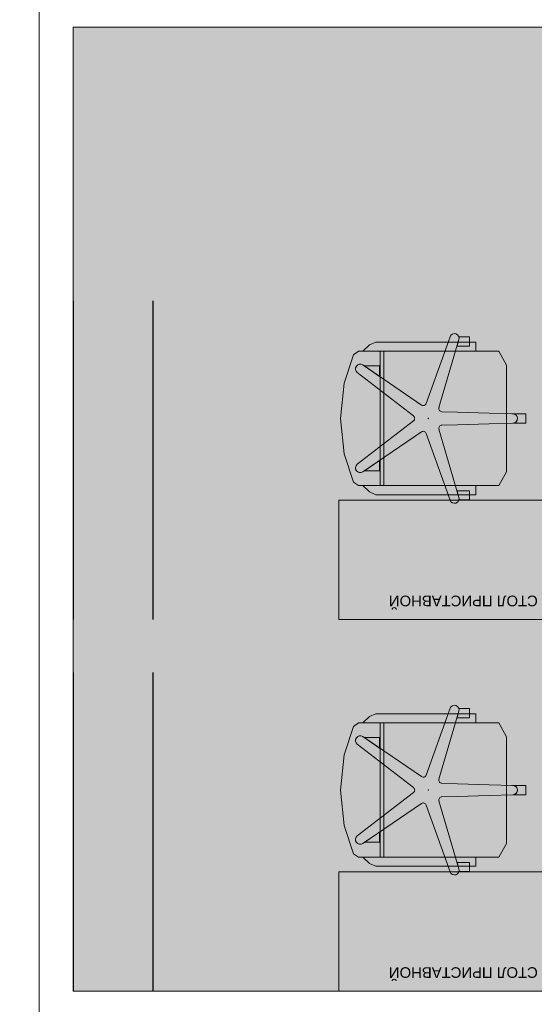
# Model space of a CAD drawing. Header units: millimetres. Extents: x -714384 to 30604203, y -92609 to 65084.
# Tile 36 of 256: x -74578 to -72640, y -40675 to -36966. Entities that reach past the tile are written whole.
import ezdxf
from ezdxf import colors
from ezdxf.entities.mleader import LeaderData, LeaderLine
from ezdxf.math import Vec2, Vec3

# ---------------------------------------------------------------- set-up
doc = ezdxf.new("R2010")
doc.units = ezdxf.units.MM
doc.linetypes.add('HIDDENX2', pattern=[19.05, 12.7, -6.35])
doc.layers.get('0').update_dxf_attribs({"lineweight": 0})
doc.layers.get('Defpoints').update_dxf_attribs({"color": 30})
doc.layers.add('00_АР_Подложка', color=7, linetype='Continuous', lineweight=0, true_color=0x9b9292)
doc.layers.add('06_АР_Мебель', color=4, linetype='Continuous', lineweight=9)
doc.layers.add('21_АР_Штриховка', color=47, linetype='Continuous', lineweight=5)
doc.styles.add('_ТЕКСТОВЫЙ', font='arial.ttf', dxfattribs={"width": 0.8})
doc.styles.add('HVAC_AEP', font='arial.ttf')
doc.styles.get("Standard").update_dxf_attribs({"font": 'arial.ttf'})

# ---------------------------------------------------------------- blocks, each defined once
blk = doc.blocks.new('*T195')
at = {"color": 0, "linetype": 'ByBlock', "lineweight": -2, "transparency": 16777216}
for p, q in [((0, 0), (8500, 0)), ((0, 0), (0, -27939.3)), ((8500, 0), (8500, -27939.3)), ((0, -469.7), (8500, -469.7)), ((4500, -469.7), (4500, -27939.3)), ((0, -4969.7), (8500, -4969.7)), ((0, -9469.7), (8500, -9469.7)), ((0, -13269.7), (8500, -13269.7)), ((0, -16669.7), (8500, -16669.7)), ((0, -20469.7), (8500, -20469.7)), ((0, -24269.7), (8500, -24269.7)), ((0, -26370.4), (8500, -26370.4)), ((0, -27939.3), (8500, -27939.3))]:
    blk.add_line(p, q, dxfattribs=at)
at = {"color": 0, "lineweight": 15, "transparency": 16777216, "style": 'HVAC_AEP'}
for s, insert, char_height, width, attachment_point in [('{\\H0.83333x;\\C256;Готовые блоки (Барьеры, АРМ, Почтальоны)}', (4250, -234.8), 300, 8497, 5), ('{\\fCalibri|b0|i0|c204|p34;\\C256;Группа блоков 1200\\P\\PПо невозможности разместить стандартный барьер для приёма посылок, применить откидную столешницу для МГН}', (4550, -2719.7), 250, 3900, 4), ('{\\fCalibri|b0|i0|c204|p34;\\C256;Группа блоков 1400\\P\\PПо невозможности разместить стандартный барьер для приёма посылок, применить откидную столешницу для МГН}', (4550, -7219.7), 250, 3900, 4), ('{\\fCalibri|b0|i0|c204|p34;\\C256;Группа блоков \\P\\PПочта банк 1400}', (4550, -11369.7), 250, 3900, 4), ('{\\fCalibri|b0|i0|c204|p34;\\C256;Группа блоков \\P\\PПочта банк 1200}', (4550, -14969.7), 250, 3900, 4), ('{\\C256;ГРУППА МЕБЕЛИ ЦСУ (ЦЕНТР СОЦИАЛЬНЫХ УСЛУГ)\\P\\PЕсли не помещается в кабинете можно установить в клиентском зале }', (4550, -18569.7), 250, 3900, 4), ('{\\C256;ГРУППА МЕБЕЛИ ЦСУ (ЦЕНТР СОЦИАЛЬНЫХ УСЛУГ)\\P\\P\\fCalibri|b0|i0|c204|p34;Если нет места на стол 1400 ставим выноску на стол МГН 1200}', (4550, -22369.7), 250, 3900, 4)]:
    blk.add_mtext(s, dxfattribs=dict(at, insert=insert, char_height=char_height, width=width, attachment_point=attachment_point))
blk = doc.blocks.new('Стол приставной')
at = {"layer": '00_АР_Подложка'}
for p, q in [((0, 0), (800, 0)), ((0, -450), (0, 0)), ((800, 0), (800, -450)), ((800, -450), (0, -450))]:
    blk.add_line(p, q, dxfattribs=at)
at = {"layer": '06_АР_Мебель'}
for p, q in [((0, 0), (800, 0)), ((0, -450), (0, 0)), ((800, 0), (800, -450)), ((800, -450), (0, -450))]:
    blk.add_line(p, q, dxfattribs=at)
at = {"flags": 1}
for tag, p in [('КОД_ОБОРУДОВАНИЯ', (421.6, 85)), ('ДОП_ИНФОРМАЦИЯ', (421.6, 32.8)), ('ДОГОВОР', (1036.9, -43.5))]:
    blk.add_attdef(tag, p, '', height=25, dxfattribs=at)
at = {"layer": '06_АР_Мебель', "insert": (50, -50), "char_height": 40, "attachment_point": 1}
blk.add_mtext_dynamic_manual_height_columns('{\\C7;СТОЛ ПРИСТАВНОЙ}', width=700, gutter_width=12.5, heights=[0], dxfattribs=at)
blk = doc.blocks.new('Кресло рабочее')
at = {"layer": '00_АР_Подложка'}
for p, q in [((17.6, 0), (-17.6, 0)), ((-17.6, 0), (-17.6, -51.8)), ((17.6, -46.4), (17.6, 0)), ((-200.6, -72.3), (-252.8, -101.5)), ((201.2, -72.3), (-200.6, -72.3)), ((-17.5, -48.3), (-20.1, -137.3)), ((-17.6, -51.8), (-17.5, -48.3)), ((20.3, -137.3), (17.7, -48.3)), ((253.4, -101.5), (201.2, -72.3)), ((-252.8, -101.5), (-253, -623.3)), ((253.2, -630.2), (253.4, -101.5)), ((-23.6, -257.3), (-20.1, -137.3)), ((20.3, -137.3), (23.8, -257.3)), ((-286.8, -211.3), (-306.7, -211.3)), ((-306.7, -211.3), (-306.7, -251.4)), ((-252.8, -188.4), (-286.8, -188.4)), ((-286.8, -188.4), (-286.8, -564.2)), ((-271.9, -211.3), (-286.8, -211.3)), ((-271.9, -258.8), (-271.9, -211.3)), ((-252.7, -613.8), (-252.8, -188.4)), ((253.3, -188.4), (253.2, -613.8)), ((287.4, -188.4), (253.3, -188.4)), ((287.4, -211.3), (272.5, -211.3)), ((272.5, -211.3), (272.5, -258.8)), ((287.4, -564.2), (287.4, -188.4)), ((307.3, -211.3), (287.4, -211.3)), ((307.3, -251.4), (307.3, -211.3)), ((-296.9, -251.5), (-271.9, -258.8)), ((-40.6, -326.7), (-296.9, -251.5)), ((-23.6, -257.3), (-25.3, -315.5)), ((25.5, -315.5), (23.8, -257.3)), ((297.4, -251.5), (40.8, -326.7)), ((272.5, -258.8), (297.4, -251.5)), ((-307.8, -285), (-307.8, -285)), ((-307.8, -285), (-56.3, -375)), ((56.5, -375), (308.3, -285)), ((-50.4, -392.9), (-201.2, -613.8)), ((201.5, -613.8), (50.7, -392.9)), ((-172.7, -634.5), (-9.3, -422.8)), ((9.6, -422.8), (173, -634.5)), ((253.4, -534.1), (-252.8, -534.1)), ((-252.8, -548.4), (253.4, -548.4)), ((-197.5, -608.3), (-158.2, -550.8)), ((-158.2, -550.8), (-197.5, -550.8)), ((-197.5, -550.8), (-197.5, -608.3)), ((197, -550.8), (158.5, -550.8)), ((158.5, -550.8), (197, -607.2)), ((197, -607.2), (197, -550.8)), ((-286.8, -564.2), (-276.7, -588.5)), ((-276.7, -588.5), (-252.7, -613.8)), ((253.2, -613.8), (277.2, -588.5)), ((277.2, -588.5), (287.4, -564.2)), ((-253, -623.3), (-253, -630.2)), ((-253, -630.2), (-239.6, -648.3)), ((239.8, -648.3), (253.2, -630.2)), ((-239.6, -648.3), (-133, -683.5)), ((133.3, -683.5), (239.8, -648.3)), ((-133, -683.5), (0.1, -697.6)), ((0.1, -697.6), (133.3, -683.5))]:
    blk.add_line(p, q, dxfattribs=at)
blk.add_circle((0.1, -366.6), 1, dxfattribs=at)
for centre, radius, start, end in [((0.1, -48.8), 17.6, 7.6113, 178.3319), ((0.1, -48.8), 17.6, 1.6681, 178.3319), ((-301.8, -268.4), 17.6, 73.65, 250.3318), ((-301.8, -268.4), 17.6, 73.6499, 106.1566), ((302.4, -268.4), 17.6, 73.8435, 106.3319), ((302.4, -268.4), 17.6, 289.6681, 106.3319), ((-37.2, -315.2), 11.9, 253.6499, 358.3319), ((37.5, -315.2), 11.9, 181.6681, 286.3319), ((-60.3, -386.2), 11.9, 325.6681, 70.3101), ((60.5, -386.2), 11.9, 109.6681, 214.3319), ((0.1, -430.1), 11.9, 37.6681, 142.3319), ((-186.7, -623.7), 17.6, 145.6681, 322.3319), ((186.9, -623.7), 17.6, 217.6681, 34.3319)]:
    blk.add_arc(centre, radius, start, end, dxfattribs=at)
blk.add_point((0.1, -366.6), dxfattribs=at)
at = {"layer": '06_АР_Мебель'}
for p, q in [((17.6, 0), (-17.6, 0)), ((-17.6, 0), (-17.6, -51.8)), ((17.6, -46.4), (17.6, 0)), ((-200.6, -72.3), (-252.8, -101.5)), ((201.2, -72.3), (-200.6, -72.3)), ((-17.5, -48.3), (-20.1, -137.3)), ((-17.6, -51.8), (-17.5, -48.3)), ((20.3, -137.3), (17.7, -48.3)), ((253.4, -101.5), (201.2, -72.3)), ((-252.8, -101.5), (-253, -623.3)), ((253.2, -630.2), (253.4, -101.5)), ((-23.6, -257.3), (-20.1, -137.3)), ((20.3, -137.3), (23.8, -257.3)), ((-286.8, -211.3), (-306.7, -211.3)), ((-306.7, -211.3), (-306.7, -251.4)), ((-252.8, -188.4), (-286.8, -188.4)), ((-286.8, -188.4), (-286.8, -564.2)), ((-271.9, -211.3), (-286.8, -211.3)), ((-271.9, -258.8), (-271.9, -211.3)), ((-252.7, -613.8), (-252.8, -188.4)), ((253.3, -188.4), (253.2, -613.8)), ((287.4, -188.4), (253.3, -188.4)), ((287.4, -211.3), (272.5, -211.3)), ((272.5, -211.3), (272.5, -258.8)), ((287.4, -564.2), (287.4, -188.4)), ((307.3, -211.3), (287.4, -211.3)), ((307.3, -251.4), (307.3, -211.3)), ((-296.9, -251.5), (-271.9, -258.8)), ((-40.6, -326.7), (-296.9, -251.5)), ((-23.6, -257.3), (-25.3, -315.5)), ((25.5, -315.5), (23.8, -257.3)), ((297.4, -251.5), (40.8, -326.7)), ((272.5, -258.8), (297.4, -251.5)), ((-307.8, -285), (-307.8, -285)), ((-307.8, -285), (-56.3, -375)), ((56.5, -375), (308.3, -285)), ((-50.4, -392.9), (-201.2, -613.8)), ((201.5, -613.8), (50.7, -392.9)), ((-172.7, -634.5), (-9.3, -422.8)), ((9.6, -422.8), (173, -634.5)), ((253.4, -534.1), (-252.8, -534.1)), ((-252.8, -548.4), (253.4, -548.4)), ((-197.5, -608.3), (-158.2, -550.8)), ((-158.2, -550.8), (-197.5, -550.8)), ((-197.5, -550.8), (-197.5, -608.3)), ((197, -550.8), (158.5, -550.8)), ((158.5, -550.8), (197, -607.2)), ((197, -607.2), (197, -550.8)), ((-286.8, -564.2), (-276.7, -588.5)), ((-276.7, -588.5), (-252.7, -613.8)), ((253.2, -613.8), (277.2, -588.5)), ((277.2, -588.5), (287.4, -564.2)), ((-253, -623.3), (-253, -630.2)), ((-253, -630.2), (-239.6, -648.3)), ((239.8, -648.3), (253.2, -630.2)), ((-239.6, -648.3), (-133, -683.5)), ((133.3, -683.5), (239.8, -648.3)), ((-133, -683.5), (0.1, -697.6)), ((0.1, -697.6), (133.3, -683.5))]:
    blk.add_line(p, q, dxfattribs=at)
blk.add_circle((0.1, -366.6), 1, dxfattribs=at)
for centre, radius, start, end in [((0.1, -48.8), 17.6, 7.6113, 178.3319), ((0.1, -48.8), 17.6, 1.6681, 178.3319), ((-301.8, -268.4), 17.6, 73.65, 250.3318), ((-301.8, -268.4), 17.6, 73.6499, 106.1566), ((302.4, -268.4), 17.6, 73.8435, 106.3319), ((302.4, -268.4), 17.6, 289.6681, 106.3319), ((-37.2, -315.2), 11.9, 253.6499, 358.3319), ((37.5, -315.2), 11.9, 181.6681, 286.3319), ((-60.3, -386.2), 11.9, 325.6681, 70.3101), ((60.5, -386.2), 11.9, 109.6681, 214.3319), ((0.1, -430.1), 11.9, 37.6681, 142.3319), ((-186.7, -623.7), 17.6, 145.6681, 322.3319), ((186.9, -623.7), 17.6, 217.6681, 34.3319)]:
    blk.add_arc(centre, radius, start, end, dxfattribs=at)
blk.add_point((0.1, -366.6), dxfattribs=at)
at = {"flags": 1}
for tag, p in [('КОД_ОБОРУДОВАНИЯ', (56.2, 11.7)), ('ДОП_ИНФОРМАЦИЯ', (56.2, -40.5)), ('ДОГОВОР', (291.3, -99.7))]:
    blk.add_attdef(tag, p, '', height=25, dxfattribs=at)
blk = doc.blocks.new('*U1370')
at = {"layer": 'Defpoints', "color": 251}
for p, q in [((1200, 2700), (0, 2700)), ((1200, 2400), (0, 2400))]:
    blk.add_line(p, q, dxfattribs=at)
at = {"lineweight": 0, "rotation": 90}
blk.add_blockref('Стол приставной', (0, 900), dxfattribs=at)
at = {"rotation": 180}
blk.add_blockref('Кресло рабочее', (757.6, 995.5), dxfattribs=at)
blk = doc.blocks.new('*U1374')
at = {"layer": 'Defpoints', "color": 251}
for p, q in [((1200, 2700), (0, 2700)), ((1200, 2400), (0, 2400))]:
    blk.add_line(p, q, dxfattribs=at)
at = {"lineweight": 0, "rotation": 90}
blk.add_blockref('Стол приставной', (0, 900), dxfattribs=at)
at = {"rotation": 180}
blk.add_blockref('Кресло рабочее', (757.6, 995.5), dxfattribs=at)
blk = doc.blocks.new('_Dot')
at = {"color": 0, "linetype": 'ByBlock', "lineweight": -2}
blk.add_line((-0.5, 0), (-1, 0), dxfattribs=at)
at = {"color": 0, "linetype": 'ByBlock', "const_width": 0.5}
blk.add_lwpolyline([(-0.25, 0, 1), (0.25, 0, 1)], format="xyb", close=True, dxfattribs=at)

msp = doc.modelspace()

# ---------------------------------------------------------------- hatches: boundary and pattern name
at = {"layer": '21_АР_Штриховка', "lineweight": 0, "true_color": 0xbf720d}
h = msp.add_hatch(color=32, dxfattribs=at)
h.dxf.hatch_style = 1
h.paths.add_polyline_path([(-71676.4, -36993.8), (-74376.4, -36993.8), (-74376.4, -40625.4), (-71676.4, -40625.4)])

# ---------------------------------------------------------------- linework, layer by layer
at = {"layer": '21_АР_Штриховка'}
msp.add_lwpolyline([(-71676.4, -36993.8), (-74376.4, -36993.8), (-74376.4, -40625.4), (-71676.4, -40625.4)], close=True, dxfattribs=at)

# ---------------------------------------------------------------- block references
msp.add_blockref('*T195', (-74504.5, -27455.1))
at = {"rotation": 90}
for name, p in [('*U1370', (-71676.4, -39225.4)), ('*U1374', (-71676.4, -40625.4))]:
    msp.add_blockref(name, p, dxfattribs=at)

# ---------------------------------------------------------------- leaders
at = {"color": 162, "linetype": 'HIDDENX2', "lineweight": 30, "ltscale": 15, "true_color": 0x002eb8}
ml = msp.add_multileader_mtext('Standard', dxfattribs=at)
ml.set_content('\\pxi-3,l4,t4;Модуль Тип 1.2', color=(0, 46, 184), style='_ТЕКСТОВЫЙ')
ml.set_leader_properties(lineweight=0)
ml.set_arrow_properties(name='DOT')
ml.build(insert=Vec2(0, 0))
ml.multileader.update_dxf_attribs({"text_left_attachment_type": 6, "text_right_attachment_type": 6, "dogleg_length": 0.36, "arrow_head_size": 50, "scale": 100})
ctx = ml.context
ctx.base_point, ctx.scale, ctx.char_height, ctx.arrow_head_size, ctx.landing_gap_size, ctx.plane_origin = Vec3(65992.3, -39013.3), 100, 250, 50, 100, Vec3(52166.7, -33862.6)
ctx.left_attachment, ctx.right_attachment, ctx.text_align_type, ctx.attachment_type = 6, 6, 1, 2
notes = []
notes.append((ctx, [(0, (0, 0, 0), (0, 0), (1, 0), 1, [])]))
ctx.mtext.insert, ctx.mtext.width, ctx.mtext.defined_height, ctx.mtext.alignment, ctx.mtext.flow_direction = Vec3(67085.1, -38689.8), 6846.369, 600.4, 2, 5
for ctx, leaders in notes:
    for number, flags, end, landing, length, lines in leaders:
        leader = LeaderData()
        leader.index, (leader.has_last_leader_line, leader.has_dogleg_vector, leader.attachment_direction) = number, flags
        leader.last_leader_point, leader.dogleg_vector, leader.dogleg_length = Vec3(end), Vec3(landing), length
        for number, points, colour, breaks in lines:
            line = LeaderLine()
            line.index, line.vertices, line.color, line.breaks = number, Vec3.list(points), colors.encode_raw_color(colour), breaks
            leader.lines.append(line)
        ctx.leaders.append(leader)

doc.saveas('drawing.dxf')
